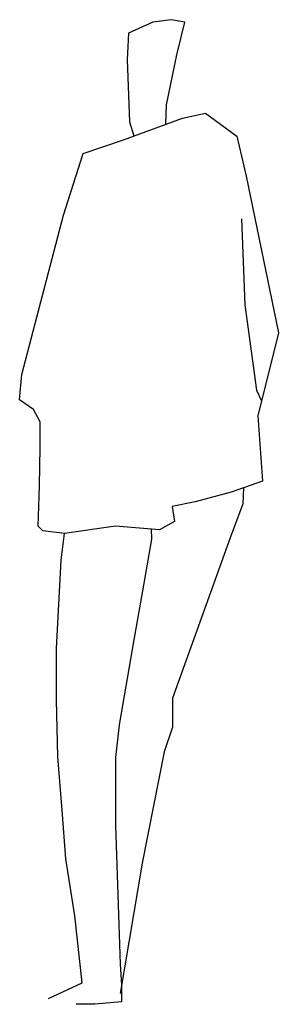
# Model space of a CAD drawing. Extents: x -0.14 to 0.33, y 0 to 1.78.
import ezdxf

# ---------------------------------------------------------------- set-up
doc = ezdxf.new("R2010")
doc.units = 0
doc.header["$MEASUREMENT"] = 0
doc.layers.add('HUMANOS', color=1, linetype='CONTINUOUS')

msp = doc.modelspace()

# ---------------------------------------------------------------- linework, layer by layer
at = {"layer": 'HUMANOS'}
for p, q in [((0.098, 1.7717), (0.054, 1.752)), ((0.1315, 1.7765), (0.098, 1.7717)), ((0.1565, 1.7717), (0.1315, 1.7765)), ((0.142, 1.7126), (0.1565, 1.7717)), ((0.054, 1.752), (0.0518, 1.7036)), ((0.1231, 1.6225), (0.142, 1.7126)), ((0.0518, 1.7036), (0.0557, 1.5917)), ((0.1217, 1.5873), (0.1231, 1.6225)), ((0.1521, 1.5985), (0.1939, 1.6071)), ((0.1939, 1.6071), (0.2507, 1.5655)), ((0.0451, 1.5591), (0.1521, 1.5985)), ((0.0557, 1.5917), (0.0641, 1.5661)), ((-0.0279, 1.5346), (0.0451, 1.5591)), ((0.2507, 1.5655), (0.2674, 1.4931)), ((-0.0635, 1.4227), (-0.0279, 1.5346)), ((0.2674, 1.4931), (0.3259, 1.2097)), ((-0.1393, 1.1346), (-0.0635, 1.4227)), ((0.259, 1.4159), (0.2652, 1.2603)), ((0.2652, 1.2603), (0.2863, 1.1063)), ((0.3259, 1.2097), (0.2886, 1.06)), ((-0.1432, 1.0888), (-0.1393, 1.1346)), ((0.2863, 1.1063), (0.2952, 1.0866)), ((-0.1181, 1.0712), (-0.1432, 1.0888)), ((-0.1059, 1.0489), (-0.1181, 1.0712)), ((0.2886, 1.06), (0.2969, 0.9413)), ((-0.1059, 1.003), (-0.1059, 1.0489)), ((-0.1075, 0.9327), (-0.1059, 1.003)), ((-0.1098, 0.8602), (-0.1075, 0.9327)), ((0.2969, 0.9413), (0.2401, 0.9215)), ((0.2625, 0.9293), (0.2613, 0.9005)), ((0.2401, 0.9215), (0.1749, 0.904)), ((0.1749, 0.904), (0.1331, 0.8954)), ((0.1331, 0.8954), (0.1376, 0.8688)), ((0.2613, 0.9005), (0.2384, 0.8388)), ((-0.1014, 0.8517), (-0.1098, 0.8602)), ((0.0306, 0.8602), (-0.0619, 0.8469)), ((0.1103, 0.8534), (0.0306, 0.8602)), ((0.1376, 0.8688), (0.1103, 0.8534)), ((-0.0619, 0.8469), (-0.1014, 0.8517)), ((-0.068, 0.7989), (-0.0619, 0.8469)), ((0.0951, 0.8547), (0.0958, 0.8367)), ((0.2384, 0.8388), (0.1337, 0.549)), ((0.0958, 0.8367), (0.0813, 0.7531)), ((-0.0763, 0.6386), (-0.068, 0.7989)), ((0.0813, 0.7531), (0.0641, 0.6544)), ((0.0641, 0.6544), (0.0373, 0.5005)), ((-0.0763, 0.546), (-0.0763, 0.6386)), ((-0.0741, 0.4426), (-0.0763, 0.546)), ((0.1337, 0.549), (0.1337, 0.4962)), ((0.0373, 0.5005), (0.0306, 0.4414)), ((0.1337, 0.4962), (0.1186, 0.4521)), ((0.1186, 0.4521), (0.0791, 0.2501)), ((-0.0658, 0.3462), (-0.0741, 0.4426)), ((0.0306, 0.4414), (0.0306, 0.3183)), ((-0.0596, 0.2583), (-0.0658, 0.3462)), ((0.0306, 0.3183), (0.039, 0.0675)), ((-0.0429, 0.155), (-0.0596, 0.2583)), ((0.0791, 0.2501), (0.039, 0.0148)), ((-0.0301, 0.0341), (-0.0429, 0.155)), ((0.039, 0.0675), (0.0412, 0.0302)), ((-0.0908, 0.0058), (-0.0301, 0.0341)), ((0.0412, 0.0302), (0.0412, -0.0007)), ((-0.0067, -0.005), (-0.0407, -0.005)), ((0.0412, -0.0007), (-0.0067, -0.005))]:
    msp.add_line(p, q, dxfattribs=at)

doc.saveas('drawing.dxf')
